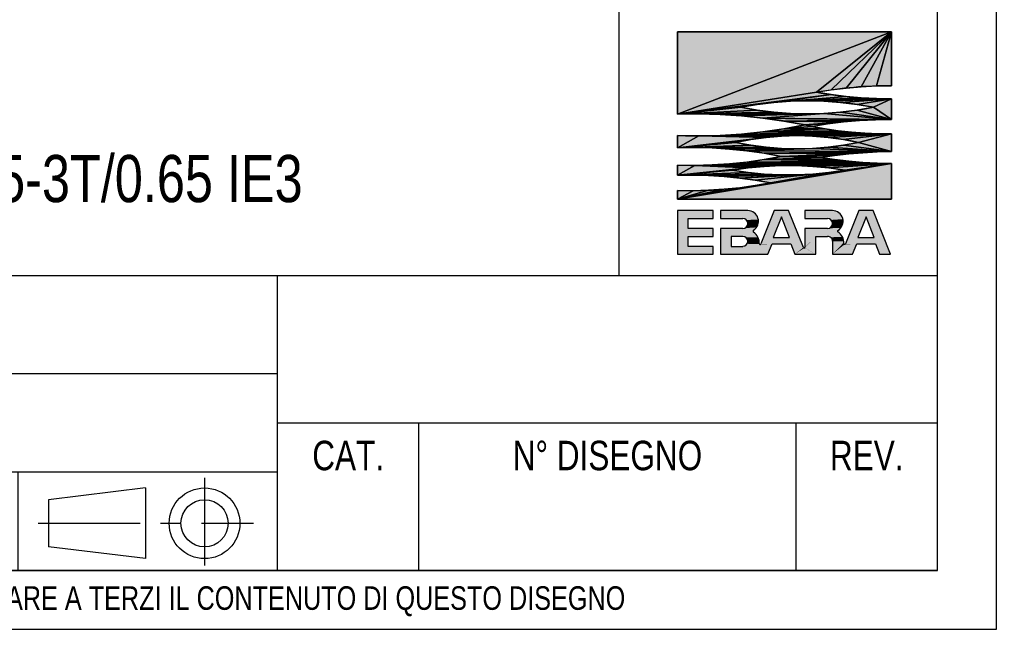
# Model space of a CAD drawing. Header units: millimetres. Extents: x 0 to 841, y 0 to 594.
# Tile 6 of 8: x 674 to 841, y 0 to 103. Entities that reach past the tile are written whole.
import ezdxf

# ---------------------------------------------------------------- set-up
doc = ezdxf.new("R2010")
doc.units = ezdxf.units.MM
doc.header["$LTSCALE"] = 46.2
doc.linetypes.add('CENTER', pattern=[0.6, 0.375, -0.075, 0.075, -0.075])
doc.layers.get('0').update_dxf_attribs({"linetype": 'CONTINUOUS'})
doc.layers.add('DEFAULT_1', color=7, linetype='CENTER')
doc.layers.add('DETTAGLI', color=7, linetype='CONTINUOUS')
doc.styles.get("Standard").update_dxf_attribs({"font": 'txt', "width": 0.8})

# ---------------------------------------------------------------- blocks, each defined once
blk = doc.blocks.new('EBARA_BL0', base_point=(804.25, 82.53))
at = {"color": 7, "linetype": 'Continuous'}
for p, q in [((822.18, 101.41), (785.87, 87.4)), ((785.87, 101.41), (785.87, 87.4)), ((785.87, 87.4), (822.18, 101.41)), ((822.18, 101.41), (785.87, 101.41)), ((785.87, 101.41), (822.18, 101.41)), ((785.87, 87.4), (785.87, 101.41)), ((822.18, 101.41), (809.46, 91.15)), ((809.46, 91.15), (822.18, 101.41)), ((822.18, 101.41), (811.99, 91.55)), ((811.99, 91.55), (822.18, 101.41)), ((822.18, 101.41), (814.53, 91.86)), ((814.53, 91.86), (822.18, 101.41)), ((822.18, 101.41), (817.07, 92.08)), ((817.07, 92.08), (822.18, 101.41)), ((822.18, 101.41), (819.63, 92.21)), ((819.63, 92.21), (822.18, 101.41)), ((822.18, 92.25), (822.18, 101.41)), ((822.18, 101.41), (822.18, 92.25)), ((814.53, 91.86), (817.07, 92.08)), ((817.07, 92.08), (819.63, 92.21)), ((819.63, 92.21), (822.18, 92.25)), ((809.46, 91.15), (785.87, 87.4)), ((785.87, 87.4), (809.46, 91.15)), ((811.99, 90.75), (785.87, 87.4)), ((785.87, 87.4), (811.99, 90.75)), ((811.99, 90.75), (802.23, 89.43)), ((802.23, 89.43), (811.99, 90.75)), ((814.53, 90.44), (802.23, 89.43)), ((802.23, 89.43), (814.53, 90.44)), ((814.53, 90.44), (805.06, 89.64)), ((805.06, 89.64), (814.53, 90.44)), ((809.46, 91.15), (811.99, 91.55)), ((811.99, 90.75), (809.46, 91.15)), ((811.99, 91.55), (814.53, 91.86)), ((814.53, 90.44), (811.99, 90.75)), ((817.07, 90.22), (814.53, 90.44)), ((802.23, 89.43), (785.87, 87.4)), ((785.87, 87.4), (802.23, 89.43)), ((799.42, 89.08), (785.87, 87.4)), ((785.87, 87.4), (799.42, 89.08)), ((796.63, 88.59), (785.87, 87.4)), ((785.87, 87.4), (796.63, 88.59)), ((796.63, 88.59), (799.42, 89.08)), ((799.42, 88.1), (796.63, 88.59)), ((799.42, 89.08), (802.23, 89.43)), ((802.23, 89.43), (805.06, 89.64)), ((817.07, 90.22), (805.06, 89.64)), ((805.06, 89.64), (817.07, 90.22)), ((819.63, 90.09), (805.06, 89.64)), ((805.06, 89.64), (819.63, 90.09)), ((805.06, 89.64), (807.89, 89.71)), ((819.63, 90.09), (807.89, 89.71)), ((807.89, 89.71), (819.63, 90.09)), ((807.89, 89.71), (822.18, 90.05)), ((822.18, 90.05), (807.89, 89.71)), ((807.89, 89.71), (810.72, 89.64)), ((810.72, 89.64), (822.18, 90.05)), ((822.18, 90.05), (810.72, 89.64)), ((810.72, 89.64), (813.55, 89.43)), ((813.55, 89.43), (822.18, 90.05)), ((822.18, 90.05), (813.55, 89.43)), ((813.55, 89.43), (816.36, 89.08)), ((816.36, 89.08), (822.18, 90.05)), ((822.18, 90.05), (816.36, 89.08)), ((816.36, 89.08), (819.15, 88.59)), ((819.15, 88.59), (816.36, 88.1)), ((819.63, 90.09), (817.07, 90.22)), ((819.15, 88.59), (822.18, 90.05)), ((822.18, 90.05), (819.15, 88.59)), ((822.18, 86.51), (819.15, 88.59)), ((819.15, 88.59), (822.18, 86.51)), ((822.18, 90.05), (819.63, 90.09)), ((822.18, 86.51), (822.18, 90.05)), ((822.18, 90.05), (822.18, 86.51)), ((799.42, 88.1), (785.87, 87.4)), ((785.87, 87.4), (799.42, 88.1)), ((802.23, 87.75), (785.87, 87.4)), ((785.87, 87.4), (802.23, 87.75)), ((785.87, 87.4), (789.5, 87.46)), ((802.23, 87.75), (789.5, 87.46)), ((789.5, 87.46), (802.23, 87.75)), ((805.06, 87.54), (789.5, 87.46)), ((789.5, 87.46), (805.06, 87.54)), ((789.5, 87.46), (807.89, 87.47)), ((807.89, 87.47), (789.5, 87.46)), ((789.5, 87.46), (793.13, 87.37)), ((793.13, 87.37), (807.89, 87.47)), ((807.89, 87.47), (793.13, 87.37)), ((793.13, 87.37), (796.75, 87.14)), ((796.75, 87.14), (810.72, 87.54)), ((810.72, 87.54), (796.75, 87.14)), ((796.75, 87.14), (807.89, 87.47)), ((807.89, 87.47), (796.75, 87.14)), ((796.75, 87.14), (800.36, 86.77)), ((802.23, 87.75), (799.42, 88.1)), ((800.36, 86.77), (810.72, 87.54)), ((810.72, 87.54), (800.36, 86.77)), ((805.06, 87.54), (802.23, 87.75)), ((807.89, 87.47), (805.06, 87.54)), ((810.72, 87.54), (807.89, 87.47)), ((813.55, 87.75), (810.72, 87.54)), ((822.18, 86.51), (810.72, 87.54)), ((810.72, 87.54), (822.18, 86.51)), ((816.36, 88.1), (813.55, 87.75)), ((822.18, 86.51), (813.55, 87.75)), ((813.55, 87.75), (822.18, 86.51)), ((822.18, 86.51), (816.36, 88.1)), ((816.36, 88.1), (822.18, 86.51)), ((800.36, 86.77), (822.18, 86.51)), ((822.18, 86.51), (800.36, 86.77)), ((800.36, 86.77), (819.47, 86.48)), ((800.36, 86.77), (803.95, 86.25)), ((819.47, 86.48), (800.36, 86.77)), ((819.47, 86.48), (803.95, 86.25)), ((803.95, 86.25), (819.47, 86.48)), ((803.95, 86.25), (816.76, 86.34)), ((816.76, 86.34), (803.95, 86.25)), ((803.95, 86.25), (814.06, 86.1)), ((803.95, 86.25), (807.52, 85.6)), ((814.06, 86.1), (803.95, 86.25)), ((807.52, 85.6), (803.95, 84.94)), ((803.95, 84.94), (808.7, 85.31)), ((808.7, 85.31), (803.95, 84.94)), ((814.06, 86.1), (807.52, 85.6)), ((807.52, 85.6), (814.06, 86.1)), ((807.52, 85.6), (811.37, 85.76)), ((811.37, 85.76), (807.52, 85.6)), ((807.52, 85.6), (808.7, 85.31)), ((808.7, 85.31), (807.52, 85.6)), ((808.7, 85.31), (811.37, 85.76)), ((810.92, 84.92), (808.7, 85.31)), ((811.37, 85.76), (814.06, 86.1)), ((814.06, 86.1), (816.76, 86.34)), ((816.76, 86.34), (819.47, 86.48)), ((819.47, 86.48), (822.18, 86.51)), ((785.87, 83.79), (785.87, 81.71)), ((789.5, 83.73), (785.87, 83.79)), ((785.87, 81.71), (785.87, 83.79)), ((789.5, 83.73), (785.87, 81.71)), ((785.87, 81.71), (789.5, 83.73)), ((793.13, 83.82), (789.5, 83.73)), ((789.5, 83.73), (806.18, 83.78)), ((806.18, 83.78), (789.5, 83.73)), ((789.5, 83.73), (803.56, 83.71)), ((803.56, 83.71), (789.5, 83.73)), ((789.5, 83.73), (800.94, 83.49)), ((800.94, 83.49), (789.5, 83.73)), ((793.13, 83.82), (822.18, 84.1)), ((822.18, 84.1), (793.13, 83.82)), ((796.75, 84.05), (793.13, 83.82)), ((806.18, 83.78), (793.13, 83.82)), ((793.13, 83.82), (806.18, 83.78)), ((800.36, 84.42), (796.75, 84.05)), ((815.41, 84.36), (796.75, 84.05)), ((796.75, 84.05), (815.41, 84.36)), ((817.66, 84.2), (796.75, 84.05)), ((796.75, 84.05), (817.66, 84.2)), ((819.92, 84.11), (796.75, 84.05)), ((796.75, 84.05), (819.92, 84.11)), ((796.75, 84.05), (822.18, 84.1)), ((822.18, 84.1), (796.75, 84.05)), ((803.95, 84.94), (800.36, 84.42)), ((810.92, 84.92), (800.36, 84.42)), ((800.36, 84.42), (810.92, 84.92)), ((800.36, 84.42), (813.16, 84.6)), ((813.16, 84.6), (800.36, 84.42)), ((800.36, 84.42), (815.41, 84.36)), ((815.41, 84.36), (800.36, 84.42)), ((800.94, 83.49), (803.56, 83.71)), ((803.56, 83.71), (806.18, 83.78)), ((803.95, 84.94), (810.92, 84.92)), ((810.92, 84.92), (803.95, 84.94)), ((806.18, 83.78), (822.18, 84.1)), ((822.18, 84.1), (806.18, 83.78)), ((806.18, 83.78), (808.81, 83.71)), ((808.81, 83.71), (822.18, 84.1)), ((822.18, 84.1), (808.81, 83.71)), ((808.81, 83.71), (811.43, 83.49)), ((813.16, 84.6), (810.92, 84.92)), ((811.43, 83.49), (822.18, 84.1)), ((822.18, 84.1), (811.43, 83.49)), ((815.41, 84.36), (813.16, 84.6)), ((814.03, 83.13), (822.18, 84.1)), ((822.18, 84.1), (814.03, 83.13)), ((817.66, 84.2), (815.41, 84.36)), ((816.61, 82.63), (822.18, 84.1)), ((822.18, 84.1), (816.61, 82.63)), ((819.92, 84.11), (817.66, 84.2)), ((822.18, 84.1), (819.92, 84.11)), ((822.18, 81.07), (822.18, 84.1)), ((822.18, 84.1), (822.18, 81.07)), ((800.94, 83.49), (785.87, 81.71)), ((785.87, 81.71), (800.94, 83.49)), ((798.33, 83.13), (785.87, 81.71)), ((785.87, 81.71), (798.33, 83.13)), ((795.75, 82.63), (785.87, 81.71)), ((785.87, 81.71), (795.75, 82.63)), ((798.33, 82.15), (785.87, 81.71)), ((785.87, 81.71), (798.33, 82.15)), ((798.33, 82.15), (788.83, 81.76)), ((788.83, 81.76), (798.33, 82.15)), ((795.75, 82.63), (798.33, 83.13)), ((798.33, 82.15), (795.75, 82.63)), ((798.33, 83.13), (800.94, 83.49)), ((800.94, 81.8), (798.33, 82.15)), ((811.43, 83.49), (814.03, 83.13)), ((814.03, 82.15), (811.43, 81.8)), ((814.03, 83.13), (816.61, 82.63)), ((816.61, 82.63), (814.03, 82.15)), ((822.18, 81.07), (814.03, 82.15)), ((814.03, 82.15), (822.18, 81.07)), ((822.18, 81.07), (816.61, 82.63)), ((816.61, 82.63), (822.18, 81.07)), ((785.87, 81.71), (788.83, 81.76)), ((788.83, 81.76), (800.94, 81.8)), ((800.94, 81.8), (788.83, 81.76)), ((788.83, 81.76), (791.78, 81.69)), ((791.78, 81.69), (800.94, 81.8)), ((800.94, 81.8), (791.78, 81.69)), ((791.78, 81.69), (803.56, 81.6)), ((791.78, 81.69), (794.72, 81.51)), ((803.56, 81.6), (791.78, 81.69)), ((803.56, 81.6), (794.72, 81.51)), ((794.72, 81.51), (803.56, 81.6)), ((794.72, 81.51), (806.18, 81.53)), ((806.18, 81.53), (794.72, 81.51)), ((794.72, 81.51), (797.66, 81.21)), ((797.66, 81.21), (808.81, 81.6)), ((808.81, 81.6), (797.66, 81.21)), ((797.66, 81.21), (806.18, 81.53)), ((806.18, 81.53), (797.66, 81.21)), ((797.66, 81.21), (822.18, 81.07)), ((797.66, 81.21), (800.58, 80.78)), ((822.18, 81.07), (797.66, 81.21)), ((822.18, 81.07), (800.58, 80.78)), ((800.58, 80.78), (822.18, 81.07)), ((819.77, 81.02), (800.58, 80.78)), ((800.58, 80.78), (819.77, 81.02)), ((800.58, 80.78), (817.35, 80.89)), ((817.35, 80.89), (800.58, 80.78)), ((800.58, 80.78), (814.94, 80.69)), ((800.58, 80.78), (803.49, 80.25)), ((814.94, 80.69), (800.58, 80.78)), ((803.49, 80.25), (800.58, 79.71)), ((803.56, 81.6), (800.94, 81.8)), ((814.94, 80.69), (803.49, 80.25)), ((803.49, 80.25), (814.94, 80.69)), ((803.49, 80.25), (812.54, 80.42)), ((812.54, 80.42), (803.49, 80.25)), ((803.49, 80.25), (810.14, 80.07)), ((810.14, 80.07), (803.49, 80.25)), ((806.18, 81.53), (803.56, 81.6)), ((808.81, 81.6), (806.18, 81.53)), ((811.43, 81.8), (808.81, 81.6)), ((822.18, 81.07), (808.81, 81.6)), ((808.81, 81.6), (822.18, 81.07)), ((810.14, 80.07), (812.54, 80.42)), ((822.18, 81.07), (811.43, 81.8)), ((811.43, 81.8), (822.18, 81.07)), ((812.54, 80.42), (814.94, 80.69)), ((814.94, 80.69), (817.35, 80.89)), ((817.35, 80.89), (819.77, 81.02)), ((819.77, 81.02), (822.18, 81.07)), ((785.87, 73), (822.18, 79.07)), ((822.18, 79.07), (785.87, 73)), ((785.87, 78.78), (785.87, 77.08)), ((788.83, 78.73), (785.87, 78.78)), ((785.87, 77.08), (785.87, 78.78)), ((788.83, 78.73), (785.87, 77.08)), ((785.87, 77.08), (788.83, 78.73)), ((788.83, 78.73), (822.18, 79.07)), ((822.18, 79.07), (788.83, 78.73)), ((791.78, 78.8), (788.83, 78.73)), ((803.35, 78.7), (788.83, 78.73)), ((788.83, 78.73), (800.61, 78.57)), ((800.61, 78.57), (788.83, 78.73)), ((788.83, 78.73), (797.88, 78.31)), ((797.88, 78.31), (788.83, 78.73)), ((788.83, 78.73), (803.35, 78.7)), ((791.78, 78.8), (822.18, 79.07)), ((822.18, 79.07), (791.78, 78.8)), ((794.72, 78.99), (791.78, 78.8)), ((797.66, 79.29), (794.72, 78.99)), ((817.35, 79.25), (794.72, 78.99)), ((794.72, 78.99), (817.35, 79.25)), ((819.77, 79.13), (794.72, 78.99)), ((794.72, 78.99), (819.77, 79.13)), ((794.72, 78.99), (822.18, 79.07)), ((822.18, 79.07), (794.72, 78.99)), ((800.58, 79.71), (797.66, 79.29)), ((797.66, 79.29), (814.94, 79.45)), ((814.94, 79.45), (797.66, 79.29)), ((797.66, 79.29), (817.35, 79.25)), ((817.35, 79.25), (797.66, 79.29)), ((797.88, 78.31), (800.61, 78.57)), ((799.08, 75.31), (822.18, 79.07)), ((822.18, 79.07), (799.08, 75.31)), ((810.14, 80.07), (800.58, 79.71)), ((800.58, 79.71), (810.14, 80.07)), ((800.58, 79.71), (812.54, 79.72)), ((812.54, 79.72), (800.58, 79.71)), ((800.58, 79.71), (814.94, 79.45)), ((814.94, 79.45), (800.58, 79.71)), ((800.61, 78.57), (803.35, 78.7)), ((801.69, 75.76), (822.18, 79.07)), ((822.18, 79.07), (801.69, 75.76)), ((803.35, 78.7), (822.18, 79.07)), ((822.18, 79.07), (803.35, 78.7)), ((803.35, 78.7), (806.09, 78.7)), ((806.09, 78.7), (822.18, 79.07)), ((822.18, 79.07), (806.09, 78.7)), ((806.09, 78.7), (808.83, 78.57)), ((808.83, 78.57), (822.18, 79.07)), ((822.18, 79.07), (808.83, 78.57)), ((808.83, 78.57), (811.56, 78.31)), ((812.54, 79.72), (810.14, 80.07)), ((811.56, 78.31), (822.18, 79.07)), ((822.18, 79.07), (811.56, 78.31)), ((814.94, 79.45), (812.54, 79.72)), ((814.28, 77.92), (822.18, 79.07)), ((822.18, 79.07), (814.28, 77.92)), ((817.35, 79.25), (814.94, 79.45)), ((819.77, 79.13), (817.35, 79.25)), ((822.18, 79.07), (819.77, 79.13)), ((822.18, 73), (822.18, 79.07)), ((822.18, 79.07), (822.18, 73)), ((797.88, 78.31), (785.87, 77.08)), ((785.87, 77.08), (797.88, 78.31)), ((795.17, 77.92), (785.87, 77.08)), ((785.87, 77.08), (795.17, 77.92)), ((797.88, 77.53), (785.87, 77.08)), ((785.87, 77.08), (797.88, 77.53)), ((800.61, 77.26), (785.87, 77.08)), ((785.87, 77.08), (800.61, 77.26)), ((785.87, 77.08), (788.52, 77.1)), ((800.61, 77.26), (788.52, 77.1)), ((788.52, 77.1), (800.61, 77.26)), ((788.52, 77.1), (806.09, 77.13)), ((803.35, 77.13), (788.52, 77.1)), ((788.52, 77.1), (803.35, 77.13)), ((806.09, 77.13), (788.52, 77.1)), ((788.52, 77.1), (791.17, 77.03)), ((791.17, 77.03), (806.09, 77.13)), ((806.09, 77.13), (791.17, 77.03)), ((791.17, 77.03), (793.82, 76.86)), ((793.82, 76.86), (806.09, 77.13)), ((806.09, 77.13), (793.82, 76.86)), ((793.82, 76.86), (796.46, 76.59)), ((795.17, 77.92), (797.88, 78.31)), ((797.88, 77.53), (795.17, 77.92)), ((796.46, 76.59), (808.83, 77.26)), ((808.83, 77.26), (796.46, 76.59)), ((796.46, 76.59), (806.09, 77.13)), ((806.09, 77.13), (796.46, 76.59)), ((800.61, 77.26), (797.88, 77.53)), ((799.08, 76.23), (811.56, 77.53)), ((811.56, 77.53), (799.08, 76.23)), ((799.08, 76.23), (808.83, 77.26)), ((808.83, 77.26), (799.08, 76.23)), ((803.35, 77.13), (800.61, 77.26)), ((801.69, 75.76), (814.28, 77.92)), ((814.28, 77.92), (801.69, 75.76)), ((801.69, 75.76), (811.56, 77.53)), ((811.56, 77.53), (801.69, 75.76)), ((806.09, 77.13), (803.35, 77.13)), ((808.83, 77.26), (806.09, 77.13)), ((811.56, 77.53), (808.83, 77.26)), ((811.56, 78.31), (814.28, 77.92)), ((814.28, 77.92), (811.56, 77.53)), ((785.87, 73), (799.08, 75.31)), ((799.08, 75.31), (785.87, 73)), ((796.46, 76.59), (799.08, 76.23)), ((799.08, 75.31), (796.46, 74.95)), ((799.08, 76.23), (801.69, 75.76)), ((801.69, 75.76), (799.08, 75.31)), ((785.87, 73), (796.46, 74.95)), ((796.46, 74.95), (785.87, 73)), ((785.87, 73), (793.82, 74.68)), ((793.82, 74.68), (785.87, 73)), ((785.87, 73), (791.17, 74.51)), ((791.17, 74.51), (785.87, 73)), ((785.87, 74.46), (785.87, 73)), ((788.52, 74.44), (785.87, 74.46)), ((785.87, 73), (785.87, 74.46)), ((785.87, 73), (788.52, 74.44)), ((788.52, 74.44), (785.87, 73)), ((791.17, 74.51), (788.52, 74.44)), ((793.82, 74.68), (791.17, 74.51)), ((796.46, 74.95), (793.82, 74.68)), ((785.87, 73), (822.18, 73)), ((822.18, 73), (785.87, 73)), ((791.93, 71.05), (785.87, 71.05)), ((785.87, 71.05), (785.87, 63.66)), ((791.93, 69.71), (791.93, 71.05)), ((797.81, 71.05), (793.16, 71.05)), ((793.16, 71.05), (793.16, 69.71)), ((802.29, 71.05), (800.03, 65.39)), ((804.75, 71.05), (802.29, 71.05)), ((807.25, 64.8), (804.75, 71.05)), ((812.17, 71.05), (807.52, 71.05)), ((807.52, 71.05), (807.52, 69.71)), ((816.65, 71.05), (814.39, 65.41)), ((819.11, 71.05), (816.65, 71.05)), ((822.06, 63.66), (819.11, 71.05)), ((787.72, 69.71), (791.93, 69.71)), ((787.72, 68.02), (787.72, 69.71)), ((793.16, 69.71), (796.97, 69.71)), ((803.52, 69.99), (802.12, 66.5)), ((804.91, 66.5), (803.52, 69.99)), ((807.52, 69.71), (811.33, 69.71)), ((817.88, 69.99), (816.48, 66.5)), ((819.27, 66.5), (817.88, 69.99)), ((791.93, 68.02), (787.72, 68.02)), ((791.93, 66.69), (791.93, 68.02)), ((796.97, 68.02), (793.16, 68.02)), ((793.16, 68.02), (793.16, 63.66)), ((811.33, 68.02), (807.52, 68.02)), ((807.52, 68.02), (807.52, 64.85)), ((787.72, 66.69), (791.93, 66.69)), ((787.72, 64.99), (787.72, 66.69)), ((796.97, 66.69), (795, 66.69)), ((795, 66.69), (795, 64.99)), ((801.24, 63.66), (801.94, 65.4)), ((801.94, 65.4), (805.1, 65.4)), ((802.12, 66.5), (804.91, 66.5)), ((805.1, 65.4), (805.79, 63.66)), ((809.36, 66.69), (811.37, 66.69)), ((809.36, 63.66), (809.36, 66.69)), ((812.17, 65.87), (812.17, 63.66)), ((815.6, 63.66), (816.3, 65.4)), ((816.3, 65.4), (819.46, 65.4)), ((816.48, 66.5), (819.27, 66.5)), ((819.46, 65.4), (820.15, 63.66)), ((785.87, 63.66), (791.93, 63.66)), ((791.93, 64.99), (787.72, 64.99)), ((791.93, 63.66), (791.93, 64.99)), ((793.16, 63.66), (801.24, 63.66)), ((795, 64.99), (796.97, 64.99)), ((805.79, 63.66), (809.36, 63.66)), ((812.17, 63.66), (815.6, 63.66)), ((820.15, 63.66), (822.06, 63.66))]:
    blk.add_line(p, q, dxfattribs=at)
for centre, radius, start, end in [((822.08, 19.39), 72.86, 89.9211, 99.9748), ((822.08, 162.71), 72.67, 259.9974, 270.0791), ((807.89, 32.57), 57.14, 78.6329, 101.3671), ((807.89, 144.64), 57.17, 258.6407, 281.3593), ((789.13, -4.15), 91.61, 78.415, 92.0347), ((789.13, 175.34), 91.61, 267.9653, 281.585), ((821.62, 16), 70.51, 89.5451, 100.5654), ((821.39, 150.82), 66.73, 259.0346, 270.6838), ((806.18, 35.66), 48.12, 77.4794, 102.5209), ((806.18, 131.18), 49.65, 257.8721, 282.1282), ((788.62, 8.02), 73.74, 78.37, 92.1352), ((788.62, 152.47), 73.74, 267.8648, 281.63), ((822.62, 2.61), 78.46, 90.321, 99.1535), ((804.72, 21.31), 57.41, 80.419, 99.581), ((822.62, 157.53), 78.46, 260.8465, 269.679), ((787.9, 5.53), 71.57, 78.8935, 91.6259), ((804.72, 134.43), 57.31, 260.4022, 279.5978), ((787.83, 147.3), 72.86, 268.4651, 280.9705), ((797.81, 69.24), 1.81, 303.3213, 89.9975), ((812.18, 69.24), 1.81, 300.7885, 90.0231), ((796.97, 68.87), 0.846, 270.0055, 89.9945), ((811.33, 68.87), 0.846, 270.0055, 89.9945), ((798.92, 67.56), 0.2, 123.3413, 236.2957), ((797.62, 65.61), 2.14, 355.8945, 56.313), ((813.17, 67.56), 0.14, 120.8173, 238.5397), ((811.98, 65.61), 2.15, 356.413, 58.5531), ((796.97, 65.84), 0.846, 270.0056, 89.9944), ((799.9, 65.45), 0.14, 175.9511, 338.0176), ((811.37, 65.88), 0.809, 359.4794, 89.9999), ((814.26, 65.47), 0.14, 176.4576, 338.0865), ((807.38, 64.85), 0.14, 201.7137, 0.004)]:
    blk.add_arc(centre, radius, start, end, dxfattribs=at)
for points in [[(785.87, 87.4), (822.18, 101.41), (809.46, 91.15)], [(785.87, 87.4), (785.87, 101.41), (822.18, 101.41)], [(809.46, 91.15), (822.18, 101.41), (811.99, 91.55)], [(811.99, 91.55), (822.18, 101.41), (814.53, 91.86)], [(814.53, 91.86), (822.18, 101.41), (817.07, 92.08)], [(817.07, 92.08), (822.18, 101.41), (819.63, 92.21)], [(819.63, 92.21), (822.18, 101.41), (822.18, 92.25)], [(785.87, 87.4), (809.46, 91.15), (811.99, 90.75)], [(785.87, 87.4), (811.99, 90.75), (802.23, 89.43)], [(802.23, 89.43), (811.99, 90.75), (814.53, 90.44)], [(802.23, 89.43), (814.53, 90.44), (805.06, 89.64)], [(805.06, 89.64), (814.53, 90.44), (817.07, 90.22)], [(785.87, 87.4), (802.23, 89.43), (799.42, 89.08)], [(785.87, 87.4), (799.42, 89.08), (796.63, 88.59)], [(785.87, 87.4), (796.63, 88.59), (799.42, 88.1)], [(805.06, 89.64), (817.07, 90.22), (819.63, 90.09)], [(805.06, 89.64), (819.63, 90.09), (807.89, 89.71)], [(807.89, 89.71), (819.63, 90.09), (822.18, 90.05)], [(822.18, 90.05), (810.72, 89.64), (807.89, 89.71)], [(822.18, 90.05), (813.55, 89.43), (810.72, 89.64)], [(822.18, 90.05), (816.36, 89.08), (813.55, 89.43)], [(822.18, 90.05), (819.15, 88.59), (816.36, 89.08)], [(819.15, 88.59), (822.18, 86.51), (816.36, 88.1)], [(822.18, 90.05), (822.18, 86.51), (819.15, 88.59)], [(785.87, 87.4), (799.42, 88.1), (802.23, 87.75)], [(785.87, 87.4), (802.23, 87.75), (789.5, 87.46)], [(789.5, 87.46), (802.23, 87.75), (805.06, 87.54)], [(789.5, 87.46), (805.06, 87.54), (807.89, 87.47)], [(807.89, 87.47), (793.13, 87.37), (789.5, 87.46)], [(807.89, 87.47), (796.75, 87.14), (793.13, 87.37)], [(810.72, 87.54), (796.75, 87.14), (807.89, 87.47)], [(810.72, 87.54), (800.36, 86.77), (796.75, 87.14)], [(810.72, 87.54), (822.18, 86.51), (800.36, 86.77)], [(813.55, 87.75), (822.18, 86.51), (810.72, 87.54)], [(816.36, 88.1), (822.18, 86.51), (813.55, 87.75)], [(819.47, 86.48), (800.36, 86.77), (822.18, 86.51)], [(803.95, 86.25), (800.36, 86.77), (819.47, 86.48)], [(803.95, 86.25), (819.47, 86.48), (816.76, 86.34)], [(816.76, 86.34), (814.06, 86.1), (803.95, 86.25)], [(807.52, 85.6), (803.95, 86.25), (814.06, 86.1)], [(803.95, 84.94), (807.52, 85.6), (808.7, 85.31)], [(808.7, 85.31), (810.92, 84.92), (803.95, 84.94)], [(807.52, 85.6), (814.06, 86.1), (811.37, 85.76)], [(811.37, 85.76), (808.7, 85.31), (807.52, 85.6)], [(785.87, 81.71), (785.87, 83.79), (789.5, 83.73)], [(785.87, 81.71), (789.5, 83.73), (800.94, 83.49)], [(789.5, 83.73), (793.13, 83.82), (806.18, 83.78)], [(806.18, 83.78), (803.56, 83.71), (789.5, 83.73)], [(800.94, 83.49), (789.5, 83.73), (803.56, 83.71)], [(822.18, 84.1), (793.13, 83.82), (796.75, 84.05)], [(822.18, 84.1), (806.18, 83.78), (793.13, 83.82)], [(796.75, 84.05), (800.36, 84.42), (815.41, 84.36)], [(796.75, 84.05), (815.41, 84.36), (817.66, 84.2)], [(796.75, 84.05), (817.66, 84.2), (819.92, 84.11)], [(796.75, 84.05), (819.92, 84.11), (822.18, 84.1)], [(800.36, 84.42), (803.95, 84.94), (810.92, 84.92)], [(800.36, 84.42), (810.92, 84.92), (813.16, 84.6)], [(813.16, 84.6), (815.41, 84.36), (800.36, 84.42)], [(822.18, 84.1), (808.81, 83.71), (806.18, 83.78)], [(822.18, 84.1), (811.43, 83.49), (808.81, 83.71)], [(822.18, 84.1), (814.03, 83.13), (811.43, 83.49)], [(822.18, 84.1), (816.61, 82.63), (814.03, 83.13)], [(822.18, 84.1), (822.18, 81.07), (816.61, 82.63)], [(785.87, 81.71), (800.94, 83.49), (798.33, 83.13)], [(785.87, 81.71), (798.33, 83.13), (795.75, 82.63)], [(785.87, 81.71), (795.75, 82.63), (798.33, 82.15)], [(785.87, 81.71), (798.33, 82.15), (788.83, 81.76)], [(788.83, 81.76), (798.33, 82.15), (800.94, 81.8)], [(814.03, 82.15), (822.18, 81.07), (811.43, 81.8)], [(816.61, 82.63), (822.18, 81.07), (814.03, 82.15)], [(800.94, 81.8), (791.78, 81.69), (788.83, 81.76)], [(800.94, 81.8), (803.56, 81.6), (791.78, 81.69)], [(794.72, 81.51), (791.78, 81.69), (803.56, 81.6)], [(794.72, 81.51), (803.56, 81.6), (806.18, 81.53)], [(806.18, 81.53), (797.66, 81.21), (794.72, 81.51)], [(808.81, 81.6), (797.66, 81.21), (806.18, 81.53)], [(808.81, 81.6), (822.18, 81.07), (797.66, 81.21)], [(800.58, 80.78), (797.66, 81.21), (822.18, 81.07)], [(800.58, 80.78), (822.18, 81.07), (819.77, 81.02)], [(800.58, 80.78), (819.77, 81.02), (817.35, 80.89)], [(817.35, 80.89), (814.94, 80.69), (800.58, 80.78)], [(803.49, 80.25), (800.58, 80.78), (814.94, 80.69)], [(800.58, 79.71), (803.49, 80.25), (810.14, 80.07)], [(803.49, 80.25), (814.94, 80.69), (812.54, 80.42)], [(812.54, 80.42), (810.14, 80.07), (803.49, 80.25)], [(811.43, 81.8), (822.18, 81.07), (808.81, 81.6)], [(822.18, 79.07), (785.87, 73), (799.08, 75.31)], [(822.18, 79.07), (822.18, 73), (785.87, 73)], [(785.87, 77.08), (785.87, 78.78), (788.83, 78.73)], [(785.87, 77.08), (788.83, 78.73), (797.88, 78.31)], [(822.18, 79.07), (788.83, 78.73), (791.78, 78.8)], [(822.18, 79.07), (803.35, 78.7), (788.83, 78.73)], [(800.61, 78.57), (788.83, 78.73), (803.35, 78.7)], [(797.88, 78.31), (788.83, 78.73), (800.61, 78.57)], [(822.18, 79.07), (791.78, 78.8), (794.72, 78.99)], [(794.72, 78.99), (797.66, 79.29), (817.35, 79.25)], [(794.72, 78.99), (817.35, 79.25), (819.77, 79.13)], [(794.72, 78.99), (819.77, 79.13), (822.18, 79.07)], [(797.66, 79.29), (800.58, 79.71), (814.94, 79.45)], [(814.94, 79.45), (817.35, 79.25), (797.66, 79.29)], [(822.18, 79.07), (799.08, 75.31), (801.69, 75.76)], [(800.58, 79.71), (810.14, 80.07), (812.54, 79.72)], [(812.54, 79.72), (814.94, 79.45), (800.58, 79.71)], [(822.18, 79.07), (801.69, 75.76), (814.28, 77.92)], [(822.18, 79.07), (806.09, 78.7), (803.35, 78.7)], [(822.18, 79.07), (808.83, 78.57), (806.09, 78.7)], [(822.18, 79.07), (811.56, 78.31), (808.83, 78.57)], [(822.18, 79.07), (814.28, 77.92), (811.56, 78.31)], [(785.87, 77.08), (797.88, 78.31), (795.17, 77.92)], [(785.87, 77.08), (795.17, 77.92), (797.88, 77.53)], [(785.87, 77.08), (797.88, 77.53), (800.61, 77.26)], [(785.87, 77.08), (800.61, 77.26), (788.52, 77.1)], [(788.52, 77.1), (800.61, 77.26), (803.35, 77.13)], [(788.52, 77.1), (803.35, 77.13), (806.09, 77.13)], [(806.09, 77.13), (791.17, 77.03), (788.52, 77.1)], [(806.09, 77.13), (793.82, 76.86), (791.17, 77.03)], [(806.09, 77.13), (796.46, 76.59), (793.82, 76.86)], [(808.83, 77.26), (796.46, 76.59), (806.09, 77.13)], [(808.83, 77.26), (799.08, 76.23), (796.46, 76.59)], [(811.56, 77.53), (799.08, 76.23), (808.83, 77.26)], [(811.56, 77.53), (801.69, 75.76), (799.08, 76.23)], [(814.28, 77.92), (801.69, 75.76), (811.56, 77.53)], [(799.08, 75.31), (785.87, 73), (796.46, 74.95)], [(796.46, 74.95), (785.87, 73), (793.82, 74.68)], [(793.82, 74.68), (785.87, 73), (791.17, 74.51)], [(791.17, 74.51), (785.87, 73), (788.52, 74.44)], [(785.87, 73), (785.87, 74.46), (788.52, 74.44)], [(791.93, 71.05), (787.72, 69.71), (785.87, 71.05)], [(785.87, 63.66), (785.87, 71.05), (787.72, 69.71)], [(791.93, 71.05), (787.72, 69.71), (785.87, 71.05)], [(785.87, 63.66), (785.87, 71.05), (787.72, 69.71)], [(791.93, 71.05), (791.93, 69.71), (787.72, 69.71)], [(791.93, 71.05), (791.93, 69.71), (787.72, 69.71)], [(798.05, 71.03), (793.16, 69.71), (797.81, 71.05)], [(793.16, 69.71), (793.16, 71.05), (797.81, 71.05)], [(798.27, 70.99), (793.16, 69.71), (798.05, 71.03)], [(798.49, 70.91), (793.16, 69.71), (798.27, 70.99)], [(798.7, 70.81), (793.16, 69.71), (798.49, 70.91)], [(798.89, 70.69), (793.16, 69.71), (798.7, 70.81)], [(799.07, 70.54), (793.16, 69.71), (798.89, 70.69)], [(799.23, 70.37), (793.16, 69.71), (799.07, 70.54)], [(799.36, 70.18), (793.16, 69.71), (799.23, 70.37)], [(799.47, 69.97), (793.16, 69.71), (799.36, 70.18)], [(800.03, 65.39), (802.29, 71.05), (803.52, 69.99)], [(804.75, 71.05), (803.52, 69.99), (802.29, 71.05)], [(803.52, 69.99), (804.75, 71.05), (804.91, 66.5)], [(804.91, 66.5), (804.75, 71.05), (805.1, 65.4)], [(804.75, 71.05), (807.25, 64.8), (805.1, 65.4)], [(812.4, 71.03), (807.52, 69.71), (812.17, 71.05)], [(807.52, 69.71), (807.52, 71.05), (812.17, 71.05)], [(812.62, 70.99), (807.52, 69.71), (812.4, 71.03)], [(812.83, 70.92), (807.52, 69.71), (812.62, 70.99)], [(813.04, 70.83), (807.52, 69.71), (812.83, 70.92)], [(813.23, 70.71), (807.52, 69.71), (813.04, 70.83)], [(813.4, 70.57), (807.52, 69.71), (813.23, 70.71)], [(813.56, 70.41), (807.52, 69.71), (813.4, 70.57)], [(813.69, 70.23), (807.52, 69.71), (813.56, 70.41)], [(813.8, 70.03), (807.52, 69.71), (813.69, 70.23)], [(814.39, 65.41), (816.65, 71.05), (817.88, 69.99)], [(819.11, 71.05), (817.88, 69.99), (816.65, 71.05)], [(817.88, 69.99), (819.11, 71.05), (819.27, 66.5)], [(819.27, 66.5), (819.11, 71.05), (819.46, 65.4)], [(819.46, 65.4), (819.11, 71.05), (820.15, 63.66)], [(819.11, 71.05), (822.06, 63.66), (820.15, 63.66)], [(787.72, 68.02), (785.87, 63.66), (787.72, 69.71)], [(787.72, 68.02), (785.87, 63.66), (787.72, 69.71)], [(799.55, 69.76), (793.16, 69.71), (799.47, 69.97)], [(793.16, 69.71), (799.55, 69.76), (796.97, 69.71)], [(796.97, 69.71), (799.55, 69.76), (797.08, 69.71)], [(797.08, 69.71), (799.55, 69.76), (797.19, 69.68)], [(797.19, 69.68), (799.55, 69.76), (797.29, 69.65)], [(797.29, 69.65), (799.55, 69.76), (797.39, 69.6)], [(797.39, 69.6), (799.55, 69.76), (797.48, 69.54)], [(799.55, 69.76), (799.6, 69.53), (797.48, 69.54)], [(797.57, 69.47), (797.48, 69.54), (799.6, 69.53)], [(797.57, 69.47), (799.6, 69.53), (797.64, 69.38)], [(799.6, 69.53), (799.62, 69.3), (797.64, 69.38)], [(797.7, 69.29), (797.64, 69.38), (799.62, 69.3)], [(797.7, 69.29), (799.62, 69.3), (797.75, 69.19)], [(797.75, 68.54), (799.51, 68.62), (797.7, 68.44)], [(799.51, 68.62), (799.42, 68.41), (797.7, 68.44)], [(797.75, 69.19), (799.62, 69.3), (797.79, 69.09)], [(797.75, 68.54), (797.79, 68.65), (799.51, 68.62)], [(799.62, 69.3), (799.62, 69.07), (797.79, 69.09)], [(797.81, 68.98), (797.79, 69.09), (799.62, 69.07)], [(797.81, 68.76), (799.58, 68.84), (797.79, 68.65)], [(799.58, 68.84), (799.51, 68.62), (797.79, 68.65)], [(797.81, 68.98), (799.62, 69.07), (797.81, 68.87)], [(799.62, 69.07), (799.58, 68.84), (797.81, 68.87)], [(797.81, 68.76), (797.81, 68.87), (799.58, 68.84)], [(802.12, 66.5), (800.03, 65.39), (803.52, 69.99)], [(813.89, 69.82), (807.52, 69.71), (813.8, 70.03)], [(807.52, 69.71), (813.89, 69.82), (811.33, 69.71)], [(811.33, 69.71), (813.89, 69.82), (811.44, 69.71)], [(811.44, 69.71), (813.89, 69.82), (811.55, 69.68)], [(811.55, 69.68), (813.89, 69.82), (811.65, 69.65)], [(813.89, 69.82), (813.95, 69.61), (811.65, 69.65)], [(811.75, 69.6), (811.65, 69.65), (813.95, 69.61)], [(811.75, 69.6), (813.95, 69.61), (811.84, 69.54)], [(811.84, 69.54), (813.95, 69.61), (811.93, 69.47)], [(813.95, 69.61), (813.98, 69.39), (811.93, 69.47)], [(812, 69.38), (811.93, 69.47), (813.98, 69.39)], [(812, 69.38), (813.98, 69.39), (812.06, 69.29)], [(812.06, 68.44), (813.83, 68.51), (812, 68.35)], [(813.83, 68.51), (813.73, 68.31), (812, 68.35)], [(812.06, 69.29), (813.98, 69.39), (812.11, 69.19)], [(812.06, 68.44), (812.11, 68.54), (813.83, 68.51)], [(813.98, 69.39), (813.98, 69.16), (812.11, 69.19)], [(812.15, 69.09), (812.11, 69.19), (813.98, 69.16)], [(812.15, 68.65), (813.91, 68.72), (812.11, 68.54)], [(813.91, 68.72), (813.83, 68.51), (812.11, 68.54)], [(812.15, 69.09), (813.98, 69.16), (812.17, 68.98)], [(812.15, 68.65), (812.17, 68.76), (813.91, 68.72)], [(813.98, 69.16), (813.96, 68.94), (812.17, 68.98)], [(812.17, 68.87), (812.17, 68.98), (813.96, 68.94)], [(812.17, 68.87), (813.96, 68.94), (812.17, 68.76)], [(813.96, 68.94), (813.91, 68.72), (812.17, 68.76)], [(816.48, 66.5), (814.39, 65.41), (817.88, 69.99)], [(787.72, 66.69), (785.87, 63.66), (787.72, 68.02)], [(787.72, 66.69), (785.87, 63.66), (787.72, 68.02)], [(791.93, 68.02), (791.93, 66.69), (787.72, 66.69)], [(791.93, 68.02), (787.72, 66.69), (787.72, 68.02)], [(791.93, 68.02), (791.93, 66.69), (787.72, 66.69)], [(791.93, 68.02), (787.72, 66.69), (787.72, 68.02)], [(796.97, 68.02), (795, 66.69), (793.16, 68.02)], [(793.16, 63.66), (793.16, 68.02), (795, 66.69)], [(798.99, 67.87), (795, 66.69), (796.97, 68.02)], [(798.81, 67.73), (795, 66.69), (798.99, 67.87)], [(798.79, 67.71), (795, 66.69), (798.81, 67.73)], [(798.77, 67.7), (795, 66.69), (798.79, 67.71)], [(798.76, 67.68), (795, 66.69), (798.77, 67.7)], [(798.74, 67.66), (795, 66.69), (798.76, 67.68)], [(798.73, 67.64), (795, 66.69), (798.74, 67.66)], [(798.73, 67.62), (795, 66.69), (798.73, 67.64)], [(798.72, 67.59), (795, 66.69), (798.73, 67.62)], [(798.72, 67.57), (795, 66.69), (798.72, 67.59)], [(798.72, 67.55), (795, 66.69), (798.72, 67.57)], [(798.72, 67.53), (795, 66.69), (798.72, 67.55)], [(798.73, 67.5), (795, 66.69), (798.72, 67.53)], [(798.73, 67.48), (795, 66.69), (798.73, 67.5)], [(798.74, 67.46), (795, 66.69), (798.73, 67.48)], [(798.76, 67.44), (795, 66.69), (798.74, 67.46)], [(798.77, 67.42), (795, 66.69), (798.76, 67.44)], [(798.79, 67.41), (795, 66.69), (798.77, 67.42)], [(798.81, 67.39), (795, 66.69), (798.79, 67.41)], [(798.96, 67.28), (795, 66.69), (798.81, 67.39)], [(799.1, 67.16), (795, 66.69), (798.96, 67.28)], [(799.23, 67.02), (795, 66.69), (799.1, 67.16)], [(799.35, 66.87), (795, 66.69), (799.23, 67.02)], [(799.45, 66.72), (795, 66.69), (799.35, 66.87)], [(796.97, 68.02), (797.08, 68.03), (799.16, 68.03)], [(799.16, 68.03), (798.99, 67.87), (796.97, 68.02)], [(797.19, 68.05), (799.3, 68.21), (797.08, 68.03)], [(799.3, 68.21), (799.16, 68.03), (797.08, 68.03)], [(797.29, 68.08), (799.3, 68.21), (797.19, 68.05)], [(797.39, 68.13), (799.3, 68.21), (797.29, 68.08)], [(797.48, 68.2), (799.3, 68.21), (797.39, 68.13)], [(797.48, 68.2), (797.57, 68.27), (799.3, 68.21)], [(797.64, 68.35), (799.42, 68.41), (797.57, 68.27)], [(799.42, 68.41), (799.3, 68.21), (797.57, 68.27)], [(797.64, 68.35), (797.7, 68.44), (799.42, 68.41)], [(811.33, 68.02), (809.36, 66.69), (807.52, 68.02)], [(807.52, 64.85), (807.52, 68.02), (809.36, 66.69)], [(813.45, 67.96), (809.36, 66.69), (811.33, 68.02)], [(813.29, 67.81), (809.36, 66.69), (813.45, 67.96)], [(813.1, 67.68), (809.36, 66.69), (813.29, 67.81)], [(813.09, 67.67), (809.36, 66.69), (813.1, 67.68)], [(813.08, 67.66), (809.36, 66.69), (813.09, 67.67)], [(813.07, 67.65), (809.36, 66.69), (813.08, 67.66)], [(813.06, 67.64), (809.36, 66.69), (813.07, 67.65)], [(813.05, 67.63), (809.36, 66.69), (813.06, 67.64)], [(813.04, 67.61), (809.36, 66.69), (813.05, 67.63)], [(813.04, 67.6), (809.36, 66.69), (813.04, 67.61)], [(813.03, 67.58), (809.36, 66.69), (813.04, 67.6)], [(813.03, 67.56), (809.36, 66.69), (813.03, 67.58)], [(813.03, 67.55), (809.36, 66.69), (813.03, 67.56)], [(813.04, 67.53), (809.36, 66.69), (813.03, 67.55)], [(813.04, 67.52), (809.36, 66.69), (813.04, 67.53)], [(813.05, 67.5), (809.36, 66.69), (813.04, 67.52)], [(813.05, 67.49), (809.36, 66.69), (813.05, 67.5)], [(813.06, 67.47), (809.36, 66.69), (813.05, 67.49)], [(813.07, 67.46), (809.36, 66.69), (813.06, 67.47)], [(813.09, 67.45), (809.36, 66.69), (813.07, 67.46)], [(813.1, 67.44), (809.36, 66.69), (813.09, 67.45)], [(813.26, 67.33), (809.36, 66.69), (813.1, 67.44)], [(813.41, 67.21), (809.36, 66.69), (813.26, 67.33)], [(813.55, 67.08), (809.36, 66.69), (813.41, 67.21)], [(813.68, 66.93), (809.36, 66.69), (813.55, 67.08)], [(813.79, 66.77), (809.36, 66.69), (813.68, 66.93)], [(811.44, 68.03), (813.6, 68.13), (811.33, 68.02)], [(813.6, 68.13), (813.45, 67.96), (811.33, 68.02)], [(811.55, 68.05), (813.6, 68.13), (811.44, 68.03)], [(811.65, 68.08), (813.6, 68.13), (811.55, 68.05)], [(811.65, 68.08), (811.75, 68.13), (813.6, 68.13)], [(811.84, 68.2), (813.73, 68.31), (811.75, 68.13)], [(813.73, 68.31), (813.6, 68.13), (811.75, 68.13)], [(811.93, 68.27), (813.73, 68.31), (811.84, 68.2)], [(811.93, 68.27), (812, 68.35), (813.73, 68.31)], [(787.72, 64.99), (785.87, 63.66), (787.72, 66.69)], [(787.72, 64.99), (785.87, 63.66), (787.72, 66.69)], [(795, 64.99), (793.16, 63.66), (795, 66.69)], [(797.08, 65), (801.94, 65.4), (793.16, 63.66)], [(801.94, 65.4), (801.24, 63.66), (793.16, 63.66)], [(795, 66.69), (799.45, 66.72), (796.97, 66.69)], [(796.97, 66.69), (799.45, 66.72), (797.08, 66.68)], [(797.08, 66.68), (799.45, 66.72), (797.19, 66.66)], [(797.19, 65.02), (801.94, 65.4), (797.08, 65)], [(797.19, 66.66), (799.45, 66.72), (797.29, 66.62)], [(797.29, 65.06), (801.94, 65.4), (797.19, 65.02)], [(797.29, 66.62), (799.45, 66.72), (797.39, 66.57)], [(797.39, 65.11), (801.94, 65.4), (797.29, 65.06)], [(799.45, 66.72), (799.54, 66.55), (797.39, 66.57)], [(797.48, 66.51), (797.39, 66.57), (799.54, 66.55)], [(797.48, 65.17), (801.94, 65.4), (797.39, 65.11)], [(797.48, 66.51), (799.54, 66.55), (797.57, 66.44)], [(799.9, 65.31), (801.94, 65.4), (797.48, 65.17)], [(797.57, 65.24), (799.9, 65.31), (797.48, 65.17)], [(799.54, 66.55), (799.62, 66.38), (797.57, 66.44)], [(797.64, 66.36), (797.57, 66.44), (799.62, 66.38)], [(797.57, 65.24), (797.64, 65.33), (799.83, 65.32)], [(799.86, 65.31), (797.57, 65.24), (799.85, 65.32)], [(799.85, 65.32), (797.57, 65.24), (799.83, 65.32)], [(799.9, 65.31), (797.57, 65.24), (799.88, 65.31)], [(799.88, 65.31), (797.57, 65.24), (799.86, 65.31)], [(797.64, 66.36), (799.62, 66.38), (797.7, 66.26)], [(797.64, 65.33), (797.7, 65.42), (799.76, 65.4)], [(799.77, 65.39), (797.64, 65.33), (799.76, 65.4)], [(799.78, 65.37), (797.64, 65.33), (799.77, 65.39)], [(799.79, 65.36), (797.64, 65.33), (799.78, 65.37)], [(799.8, 65.34), (797.64, 65.33), (799.79, 65.36)], [(799.81, 65.33), (797.64, 65.33), (799.8, 65.34)], [(799.81, 65.33), (799.83, 65.32), (797.64, 65.33)], [(799.62, 66.38), (799.68, 66.2), (797.7, 66.26)], [(797.75, 66.16), (797.7, 66.26), (799.68, 66.2)], [(797.7, 65.42), (797.75, 65.52), (799.76, 65.46)], [(799.76, 65.44), (797.7, 65.42), (799.76, 65.46)], [(799.76, 65.42), (797.7, 65.42), (799.76, 65.44)], [(799.76, 65.42), (799.76, 65.4), (797.7, 65.42)], [(797.75, 66.16), (799.68, 66.2), (797.79, 66.06)], [(797.79, 65.62), (799.76, 65.64), (797.75, 65.52)], [(799.76, 65.64), (799.76, 65.46), (797.75, 65.52)], [(799.68, 66.2), (799.72, 66.02), (797.79, 66.06)], [(797.81, 65.95), (797.79, 66.06), (799.72, 66.02)], [(797.79, 65.62), (797.81, 65.73), (799.76, 65.64)], [(797.81, 65.95), (799.72, 66.02), (797.81, 65.84)], [(799.72, 66.02), (799.75, 65.83), (797.81, 65.84)], [(797.81, 65.73), (797.81, 65.84), (799.75, 65.83)], [(799.75, 65.83), (799.76, 65.64), (797.81, 65.73)], [(799.92, 65.31), (801.94, 65.4), (799.9, 65.31)], [(799.94, 65.31), (801.94, 65.4), (799.92, 65.31)], [(799.95, 65.32), (801.94, 65.4), (799.94, 65.31)], [(799.97, 65.33), (801.94, 65.4), (799.95, 65.32)], [(799.98, 65.34), (801.94, 65.4), (799.97, 65.33)], [(800, 65.35), (801.94, 65.4), (799.98, 65.34)], [(800.01, 65.36), (801.94, 65.4), (800, 65.35)], [(800.02, 65.38), (801.94, 65.4), (800.01, 65.36)], [(800.03, 65.39), (801.94, 65.4), (800.02, 65.38)], [(801.94, 65.4), (800.03, 65.39), (804.91, 66.5)], [(804.91, 66.5), (800.03, 65.39), (802.12, 66.5)], [(801.94, 65.4), (804.91, 66.5), (805.1, 65.4)], [(805.79, 63.66), (805.1, 65.4), (807.25, 64.8)], [(807.49, 64.76), (809.36, 66.69), (807.48, 64.75)], [(809.36, 66.69), (809.36, 63.66), (807.48, 64.75)], [(807.5, 64.78), (809.36, 66.69), (807.49, 64.76)], [(807.51, 64.8), (809.36, 66.69), (807.5, 64.78)], [(807.52, 64.83), (809.36, 66.69), (807.51, 64.81)], [(807.51, 64.81), (809.36, 66.69), (807.51, 64.8)], [(807.52, 64.85), (809.36, 66.69), (807.52, 64.83)], [(809.36, 66.69), (813.79, 66.77), (811.37, 66.69)], [(811.37, 66.69), (813.79, 66.77), (811.45, 66.68)], [(811.45, 66.68), (813.79, 66.77), (811.53, 66.67)], [(811.53, 66.67), (813.79, 66.77), (811.62, 66.65)], [(811.62, 66.65), (813.79, 66.77), (811.7, 66.62)], [(813.79, 66.77), (813.89, 66.6), (811.7, 66.62)], [(811.77, 66.58), (811.7, 66.62), (813.89, 66.6)], [(811.77, 66.58), (813.89, 66.6), (811.84, 66.53)], [(811.84, 66.53), (813.89, 66.6), (811.91, 66.48)], [(813.89, 66.6), (813.97, 66.43), (811.91, 66.48)], [(811.97, 66.42), (811.91, 66.48), (813.97, 66.43)], [(811.97, 66.42), (813.97, 66.43), (812.02, 66.35)], [(812.02, 66.35), (813.97, 66.43), (812.07, 66.28)], [(813.97, 66.43), (814.03, 66.24), (812.07, 66.28)], [(812.11, 66.2), (812.07, 66.28), (814.03, 66.24)], [(812.11, 66.2), (814.03, 66.24), (812.14, 66.12)], [(814.03, 66.24), (814.08, 66.05), (812.14, 66.12)], [(812.16, 66.04), (812.14, 66.12), (814.08, 66.05)], [(812.16, 66.04), (814.08, 66.05), (812.17, 65.96)], [(812.17, 65.96), (814.08, 66.05), (812.17, 65.87)], [(814.08, 66.05), (814.11, 65.86), (812.17, 65.87)], [(812.17, 63.66), (812.17, 65.87), (814.11, 65.86)], [(814.13, 65.67), (812.17, 63.66), (814.11, 65.86)], [(814.12, 65.48), (812.17, 63.66), (814.13, 65.67)], [(814.12, 65.46), (812.17, 63.66), (814.12, 65.48)], [(814.13, 65.44), (812.17, 63.66), (814.12, 65.46)], [(814.13, 65.42), (812.17, 63.66), (814.13, 65.44)], [(814.14, 65.41), (812.17, 63.66), (814.13, 65.42)], [(814.15, 65.39), (812.17, 63.66), (814.14, 65.41)], [(814.27, 65.33), (816.3, 65.4), (812.17, 63.66)], [(816.3, 65.4), (815.6, 63.66), (812.17, 63.66)], [(814.16, 65.38), (812.17, 63.66), (814.15, 65.39)], [(814.17, 65.36), (812.17, 63.66), (814.16, 65.38)], [(814.18, 65.35), (812.17, 63.66), (814.17, 65.36)], [(814.2, 65.34), (812.17, 63.66), (814.18, 65.35)], [(814.23, 65.33), (812.17, 63.66), (814.22, 65.34)], [(814.22, 65.34), (812.17, 63.66), (814.2, 65.34)], [(814.27, 65.33), (812.17, 63.66), (814.25, 65.33)], [(814.25, 65.33), (812.17, 63.66), (814.23, 65.33)], [(814.29, 65.33), (816.3, 65.4), (814.27, 65.33)], [(814.3, 65.33), (816.3, 65.4), (814.29, 65.33)], [(814.32, 65.34), (816.3, 65.4), (814.3, 65.33)], [(814.34, 65.35), (816.3, 65.4), (814.32, 65.34)], [(814.35, 65.36), (816.3, 65.4), (814.34, 65.35)], [(814.36, 65.37), (816.3, 65.4), (814.35, 65.36)], [(814.38, 65.38), (816.3, 65.4), (814.36, 65.37)], [(814.39, 65.4), (816.3, 65.4), (814.38, 65.38)], [(819.27, 66.5), (814.39, 65.41), (816.48, 66.5)], [(814.39, 65.41), (819.27, 66.5), (816.3, 65.4)], [(814.39, 65.4), (814.39, 65.41), (816.3, 65.4)], [(816.3, 65.4), (819.27, 66.5), (819.46, 65.4)], [(791.93, 64.99), (785.87, 63.66), (787.72, 64.99)], [(791.93, 64.99), (791.93, 63.66), (785.87, 63.66)], [(791.93, 64.99), (785.87, 63.66), (787.72, 64.99)], [(791.93, 64.99), (791.93, 63.66), (785.87, 63.66)], [(796.97, 64.99), (797.08, 65), (793.16, 63.66)], [(796.97, 64.99), (793.16, 63.66), (795, 64.99)], [(807.25, 64.78), (805.79, 63.66), (807.25, 64.8)], [(807.26, 64.77), (805.79, 63.66), (807.25, 64.78)], [(807.28, 64.75), (805.79, 63.66), (807.26, 64.77)], [(807.29, 64.74), (805.79, 63.66), (807.28, 64.75)], [(807.31, 64.73), (805.79, 63.66), (807.29, 64.74)], [(807.32, 64.72), (805.79, 63.66), (807.31, 64.73)], [(807.43, 64.72), (807.45, 64.73), (805.79, 63.66)], [(805.79, 63.66), (807.45, 64.73), (809.36, 63.66)], [(807.34, 64.71), (805.79, 63.66), (807.32, 64.72)], [(807.41, 64.71), (807.43, 64.72), (805.79, 63.66)], [(807.38, 64.71), (805.79, 63.66), (807.36, 64.71)], [(807.36, 64.71), (805.79, 63.66), (807.34, 64.71)], [(807.38, 64.71), (807.39, 64.71), (805.79, 63.66)], [(807.39, 64.71), (807.41, 64.71), (805.79, 63.66)], [(807.45, 64.73), (807.46, 64.74), (809.36, 63.66)], [(807.46, 64.74), (807.48, 64.75), (809.36, 63.66)]]:
    blk.add_solid(points, dxfattribs=at)
blk = doc.blocks.new('PROIEZIONE_BL1', base_point=(695.65, 18.26))
at = {"color": 7, "linetype": 'Continuous'}
for p, q in [((695.61, 23.99), (679.14, 21.99)), ((695.61, 23.99), (695.61, 11.99)), ((679.14, 21.99), (679.14, 13.99)), ((695.61, 11.99), (679.14, 13.99))]:
    blk.add_line(p, q, dxfattribs=at)
for radius in [6, 4]:
    blk.add_circle((705.63, 17.99), radius, dxfattribs=at)
at = {"layer": 'DEFAULT_1', "color": 2, "linetype": 'CENTER'}
for p, q in [((705.63, 25.69), (705.63, 10.83)), ((677.38, 17.99), (713.92, 17.99))]:
    blk.add_line(p, q, dxfattribs=at)
blk = doc.blocks.new('*T23')
at = {"color": 2, "linetype": 'Continuous'}
for p, q in [((248, 96), (0, 96)), ((0, 0), (0, 96)), ((194, 50), (194, 96)), ((248, 0), (248, 96)), ((248, 50), (0, 50)), ((68, 16.66), (68, 50)), ((136, 0), (136, 50)), ((136, 33.34), (0, 33.34)), ((248, 25), (136, 25)), ((160, 0), (160, 25)), ((224, 0), (224, 25)), ((136, 16.66), (0, 16.66)), ((48, 0), (48, 16.66)), ((92, 0), (92, 16.66)), ((248, 0), (0, 0))]:
    blk.add_line(p, q, dxfattribs=at)
at = {"layer": 'DETTAGLI', "color": 2, "linetype": 'Continuous', "line_spacing_factor": 0.9}
for s, insert, char_height, width, attachment_point in [(' DESCRIZIONE', (0.125, 92), 5, 83, 1), ('MATRIX 5-3T/0.65 IE3', (97, 70.5), 8, 213.6, 2), (' DIS.', (0.125, 43.67), 4, 22.53333, 1), ('APPR.', (78, 43.67), 4, 26, 2), ('CAT.', (148, 22), 5, 25.83333, 2), ('N° DISEGNO', (192, 22), 5, 73.33333, 2), ('REV.', (236, 22), 5, 25.16667, 2), ('1:2', (80, 12.33), 8, 20.53333, 2), ('DATA', (10, 10.33), 4, 25.33333, 2), ('SCALA', (58, 10.33), 4, 30.93333, 2)]:
    blk.add_mtext(s, dxfattribs=dict(at, insert=insert, char_height=char_height, width=width, attachment_point=attachment_point))

msp = doc.modelspace()

# ---------------------------------------------------------------- linework, layer by layer
at = {"color": 7, "linetype": 'Continuous'}
for p, q in [((840, 0), (840, 594)), ((830, 10), (830, 584)), ((10, 10), (830, 10)), ((0, 0), (840, 0))]:
    msp.add_line(p, q, dxfattribs=at)

# ---------------------------------------------------------------- block references
msp.add_blockref('*T23', (582, 10))
at = {"color": 2, "linetype": 'Continuous'}
for name, p in [('EBARA_BL0', (804.24907, 82.53453)), ('PROIEZIONE_BL1', (695.65061, 18.26062))]:
    msp.add_blockref(name, p, dxfattribs=at)

# ---------------------------------------------------------------- texts
at = {"color": 2, "linetype": 'Continuous', "insert": (429.91783, 7.3044), "char_height": 4, "width": 601.1, "attachment_point": 1, "line_spacing_factor": 0.9}
msp.add_mtext("PROPRIETA' RISERVATA EBARA PUMPS EUROPE S.p.a. - A TERMINI DI LEGGE E' VIETATO RIPRODURRE O COMUNICARE A TERZI IL CONTENUTO DI QUESTO DISEGNO", dxfattribs=at)

doc.saveas('drawing.dxf')
